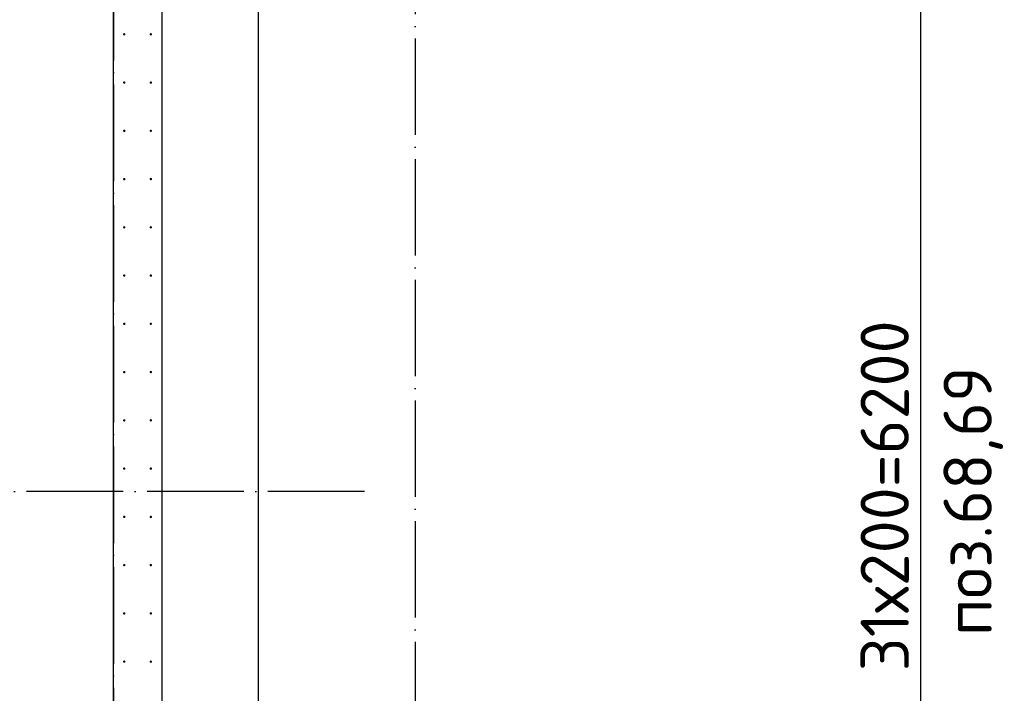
# Model space of a CAD drawing. Header units: millimetres. Extents: x 76517 to 124426, y -73423 to -21861.
# Tile 99 of 114: x 93512 to 97590, y -42436 to -39644. Entities that reach past the tile are written whole.
import ezdxf

# ---------------------------------------------------------------- set-up
doc = ezdxf.new("R2010")
doc.units = ezdxf.units.MM
doc.header["$PDMODE"] = 65
doc.linetypes.add('______11', pattern=[500, 400, -50, 0, -50])
doc.linetypes.add('______5', pattern=[1100, 800, -100, 100, -100])
for name, color, linetype, lineweight in [('Standard', 7, 'Continuous', 25), ('Арм.стержн. Выпуски', 180, 'Continuous', 35), ('Размерная линия_ общее_1', 7, 'Continuous', 13), ('Стена_ общее', 7, 'Continuous', 35), ('Фундамент_ общее', 7, 'Continuous', 35)]:
    doc.layers.add(name, color=color, linetype=linetype, lineweight=lineweight)
doc.layers.add('Осевая линия_ общее', color=7, linetype='______5', lineweight=13, true_color=0xa0a0a0)
doc.styles.add('ISOCPEUR', font='ISOCPEUR')
doc.dimstyles.new('DIMSTYLE_16', dxfattribs={"dimtxt": 200, "dimasz": 200, "dimexe": 0, "dimexo": 0, "dimgap": 100, "dimtad": 2, "dimdec": 0, "dimrnd": 5, "dimzin": 12, "dimdsep": 46, "dimtxsty": 'ISOCPEUR', "dimblk1": 'ALL_ML_STRICH', "dimblk2": 'ALL_ML_STRICH', "dimsah": 1, "dimcen": 0, "dimclrd": 7, "dimclre": 256, "dimclrt": 7, "dimadec": 0, "dimazin": 0, "dimtfac": 1, "dimtdec": 0, "dimtix": 1, "dimtmove": 2, "dimatfit": 3, "dimfxl": 0, "dimtzin": 0, "dimlwd": 0, "dimlwe": -3, "dimarcsym": 0})

# ---------------------------------------------------------------- blocks, each defined once
blk = doc.blocks.new('ALL_ML_STRICH')
at = {"color": 0, "linetype": 'ByBlock', "lineweight": -2}
for p, q in [((0, -0.5), (0, 0.5)), ((-0.3, -0.3), (0.3, 0.3)), ((-1, 0), (0.5, 0))]:
    blk.add_line(p, q, dxfattribs=at)
blk = doc.blocks.new('*D367')
at = {"layer": 'DEFPOINTS', "color": 7, "linetype": 'Continuous', "lineweight": 13, "transparency": 33554687}
for p in [(94055, -38505), (94055, -44705), (97244.3, -44705)]:
    blk.add_point(p, dxfattribs=at)
at = {"layer": 'Размерная линия_ общее_1', "color": 253, "linetype": 'Continuous', "lineweight": -2, "true_color": 0xa0a0a0, "transparency": 33554687}
for p, q in [((94155, -38505), (97244.3, -38505)), ((94155, -44705), (97244.3, -44705))]:
    blk.add_line(p, q, dxfattribs=at)
at = {"layer": 'Размерная линия_ общее_1', "color": 7, "linetype": 'Continuous', "lineweight": -2, "transparency": 33554687}
blk.add_line((97244.3, -44705), (97244.3, -38505), dxfattribs=at)
at = {"layer": 'Размерная линия_ общее_1', "color": 7, "linetype": 'Continuous', "lineweight": 13, "transparency": 33554687, "xscale": 200, "yscale": 200, "zscale": 200}
for p, rotation in [((97244.3, -38505), 90), ((97244.3, -44705), 270)]:
    blk.add_blockref('ALL_ML_STRICH', p, dxfattribs=dict(at, rotation=rotation))
at = {"layer": 'Размерная линия_ общее_1', "color": 7, "linetype": 'Continuous', "lineweight": 13, "transparency": 33554687, "insert": (96994.3, -42345), "char_height": 200, "width": 10, "attachment_point": 1, "rotation": 90, "line_spacing_factor": 0.60241, "style": 'ISOCPEUR'}
blk.add_mtext('31х200=6200', dxfattribs=at)

msp = doc.modelspace()

# ---------------------------------------------------------------- hatches: boundary and pattern name
at = {"layer": 'Арм.стержн. Выпуски', "linetype": 'Continuous', "lineweight": 35, "transparency": 33554687}
for points in [[(93950, -39705), (93949.6, -39703.1), (93948.5, -39701.5), (93946.9, -39700.4), (93945, -39700), (93943.1, -39700.4), (93941.5, -39701.5), (93940.4, -39703.1), (93940, -39705), (93940.4, -39706.9), (93941.5, -39708.5), (93943.1, -39709.6), (93945, -39710), (93946.9, -39709.6), (93948.5, -39708.5), (93949.6, -39706.9)], [(94060, -39705), (94059.6, -39703.1), (94058.5, -39701.5), (94056.9, -39700.4), (94055, -39700), (94053.1, -39700.4), (94051.5, -39701.5), (94050.4, -39703.1), (94050, -39705), (94050.4, -39706.9), (94051.5, -39708.5), (94053.1, -39709.6), (94055, -39710), (94056.9, -39709.6), (94058.5, -39708.5), (94059.6, -39706.9)], [(93950, -39905), (93949.6, -39903.1), (93948.5, -39901.5), (93946.9, -39900.4), (93945, -39900), (93943.1, -39900.4), (93941.5, -39901.5), (93940.4, -39903.1), (93940, -39905), (93940.4, -39906.9), (93941.5, -39908.5), (93943.1, -39909.6), (93945, -39910), (93946.9, -39909.6), (93948.5, -39908.5), (93949.6, -39906.9)], [(94060, -39905), (94059.6, -39903.1), (94058.5, -39901.5), (94056.9, -39900.4), (94055, -39900), (94053.1, -39900.4), (94051.5, -39901.5), (94050.4, -39903.1), (94050, -39905), (94050.4, -39906.9), (94051.5, -39908.5), (94053.1, -39909.6), (94055, -39910), (94056.9, -39909.6), (94058.5, -39908.5), (94059.6, -39906.9)], [(93950, -40105), (93949.6, -40103.1), (93948.5, -40101.5), (93946.9, -40100.4), (93945, -40100), (93943.1, -40100.4), (93941.5, -40101.5), (93940.4, -40103.1), (93940, -40105), (93940.4, -40106.9), (93941.5, -40108.5), (93943.1, -40109.6), (93945, -40110), (93946.9, -40109.6), (93948.5, -40108.5), (93949.6, -40106.9)], [(94060, -40105), (94059.6, -40103.1), (94058.5, -40101.5), (94056.9, -40100.4), (94055, -40100), (94053.1, -40100.4), (94051.5, -40101.5), (94050.4, -40103.1), (94050, -40105), (94050.4, -40106.9), (94051.5, -40108.5), (94053.1, -40109.6), (94055, -40110), (94056.9, -40109.6), (94058.5, -40108.5), (94059.6, -40106.9)], [(93950, -40305), (93949.6, -40303.1), (93948.5, -40301.5), (93946.9, -40300.4), (93945, -40300), (93943.1, -40300.4), (93941.5, -40301.5), (93940.4, -40303.1), (93940, -40305), (93940.4, -40306.9), (93941.5, -40308.5), (93943.1, -40309.6), (93945, -40310), (93946.9, -40309.6), (93948.5, -40308.5), (93949.6, -40306.9)], [(94060, -40305), (94059.6, -40303.1), (94058.5, -40301.5), (94056.9, -40300.4), (94055, -40300), (94053.1, -40300.4), (94051.5, -40301.5), (94050.4, -40303.1), (94050, -40305), (94050.4, -40306.9), (94051.5, -40308.5), (94053.1, -40309.6), (94055, -40310), (94056.9, -40309.6), (94058.5, -40308.5), (94059.6, -40306.9)], [(93950, -40505), (93949.6, -40503.1), (93948.5, -40501.5), (93946.9, -40500.4), (93945, -40500), (93943.1, -40500.4), (93941.5, -40501.5), (93940.4, -40503.1), (93940, -40505), (93940.4, -40506.9), (93941.5, -40508.5), (93943.1, -40509.6), (93945, -40510), (93946.9, -40509.6), (93948.5, -40508.5), (93949.6, -40506.9)], [(94060, -40505), (94059.6, -40503.1), (94058.5, -40501.5), (94056.9, -40500.4), (94055, -40500), (94053.1, -40500.4), (94051.5, -40501.5), (94050.4, -40503.1), (94050, -40505), (94050.4, -40506.9), (94051.5, -40508.5), (94053.1, -40509.6), (94055, -40510), (94056.9, -40509.6), (94058.5, -40508.5), (94059.6, -40506.9)], [(93950, -40705), (93949.6, -40703.1), (93948.5, -40701.5), (93946.9, -40700.4), (93945, -40700), (93943.1, -40700.4), (93941.5, -40701.5), (93940.4, -40703.1), (93940, -40705), (93940.4, -40706.9), (93941.5, -40708.5), (93943.1, -40709.6), (93945, -40710), (93946.9, -40709.6), (93948.5, -40708.5), (93949.6, -40706.9)], [(94060, -40705), (94059.6, -40703.1), (94058.5, -40701.5), (94056.9, -40700.4), (94055, -40700), (94053.1, -40700.4), (94051.5, -40701.5), (94050.4, -40703.1), (94050, -40705), (94050.4, -40706.9), (94051.5, -40708.5), (94053.1, -40709.6), (94055, -40710), (94056.9, -40709.6), (94058.5, -40708.5), (94059.6, -40706.9)], [(93950, -40905), (93949.6, -40903.1), (93948.5, -40901.5), (93946.9, -40900.4), (93945, -40900), (93943.1, -40900.4), (93941.5, -40901.5), (93940.4, -40903.1), (93940, -40905), (93940.4, -40906.9), (93941.5, -40908.5), (93943.1, -40909.6), (93945, -40910), (93946.9, -40909.6), (93948.5, -40908.5), (93949.6, -40906.9)], [(94060, -40905), (94059.6, -40903.1), (94058.5, -40901.5), (94056.9, -40900.4), (94055, -40900), (94053.1, -40900.4), (94051.5, -40901.5), (94050.4, -40903.1), (94050, -40905), (94050.4, -40906.9), (94051.5, -40908.5), (94053.1, -40909.6), (94055, -40910), (94056.9, -40909.6), (94058.5, -40908.5), (94059.6, -40906.9)], [(93950, -41105), (93949.6, -41103.1), (93948.5, -41101.5), (93946.9, -41100.4), (93945, -41100), (93943.1, -41100.4), (93941.5, -41101.5), (93940.4, -41103.1), (93940, -41105), (93940.4, -41106.9), (93941.5, -41108.5), (93943.1, -41109.6), (93945, -41110), (93946.9, -41109.6), (93948.5, -41108.5), (93949.6, -41106.9)], [(94060, -41105), (94059.6, -41103.1), (94058.5, -41101.5), (94056.9, -41100.4), (94055, -41100), (94053.1, -41100.4), (94051.5, -41101.5), (94050.4, -41103.1), (94050, -41105), (94050.4, -41106.9), (94051.5, -41108.5), (94053.1, -41109.6), (94055, -41110), (94056.9, -41109.6), (94058.5, -41108.5), (94059.6, -41106.9)], [(93950, -41305), (93949.6, -41303.1), (93948.5, -41301.5), (93946.9, -41300.4), (93945, -41300), (93943.1, -41300.4), (93941.5, -41301.5), (93940.4, -41303.1), (93940, -41305), (93940.4, -41306.9), (93941.5, -41308.5), (93943.1, -41309.6), (93945, -41310), (93946.9, -41309.6), (93948.5, -41308.5), (93949.6, -41306.9)], [(94060, -41305), (94059.6, -41303.1), (94058.5, -41301.5), (94056.9, -41300.4), (94055, -41300), (94053.1, -41300.4), (94051.5, -41301.5), (94050.4, -41303.1), (94050, -41305), (94050.4, -41306.9), (94051.5, -41308.5), (94053.1, -41309.6), (94055, -41310), (94056.9, -41309.6), (94058.5, -41308.5), (94059.6, -41306.9)], [(93950, -41505), (93949.6, -41503.1), (93948.5, -41501.5), (93946.9, -41500.4), (93945, -41500), (93943.1, -41500.4), (93941.5, -41501.5), (93940.4, -41503.1), (93940, -41505), (93940.4, -41506.9), (93941.5, -41508.5), (93943.1, -41509.6), (93945, -41510), (93946.9, -41509.6), (93948.5, -41508.5), (93949.6, -41506.9)], [(94060, -41505), (94059.6, -41503.1), (94058.5, -41501.5), (94056.9, -41500.4), (94055, -41500), (94053.1, -41500.4), (94051.5, -41501.5), (94050.4, -41503.1), (94050, -41505), (94050.4, -41506.9), (94051.5, -41508.5), (94053.1, -41509.6), (94055, -41510), (94056.9, -41509.6), (94058.5, -41508.5), (94059.6, -41506.9)], [(93950, -41705), (93949.6, -41703.1), (93948.5, -41701.5), (93946.9, -41700.4), (93945, -41700), (93943.1, -41700.4), (93941.5, -41701.5), (93940.4, -41703.1), (93940, -41705), (93940.4, -41706.9), (93941.5, -41708.5), (93943.1, -41709.6), (93945, -41710), (93946.9, -41709.6), (93948.5, -41708.5), (93949.6, -41706.9)], [(94060, -41705), (94059.6, -41703.1), (94058.5, -41701.5), (94056.9, -41700.4), (94055, -41700), (94053.1, -41700.4), (94051.5, -41701.5), (94050.4, -41703.1), (94050, -41705), (94050.4, -41706.9), (94051.5, -41708.5), (94053.1, -41709.6), (94055, -41710), (94056.9, -41709.6), (94058.5, -41708.5), (94059.6, -41706.9)], [(93950, -41905), (93949.6, -41903.1), (93948.5, -41901.5), (93946.9, -41900.4), (93945, -41900), (93943.1, -41900.4), (93941.5, -41901.5), (93940.4, -41903.1), (93940, -41905), (93940.4, -41906.9), (93941.5, -41908.5), (93943.1, -41909.6), (93945, -41910), (93946.9, -41909.6), (93948.5, -41908.5), (93949.6, -41906.9)], [(94060, -41905), (94059.6, -41903.1), (94058.5, -41901.5), (94056.9, -41900.4), (94055, -41900), (94053.1, -41900.4), (94051.5, -41901.5), (94050.4, -41903.1), (94050, -41905), (94050.4, -41906.9), (94051.5, -41908.5), (94053.1, -41909.6), (94055, -41910), (94056.9, -41909.6), (94058.5, -41908.5), (94059.6, -41906.9)], [(93950, -42105), (93949.6, -42103.1), (93948.5, -42101.5), (93946.9, -42100.4), (93945, -42100), (93943.1, -42100.4), (93941.5, -42101.5), (93940.4, -42103.1), (93940, -42105), (93940.4, -42106.9), (93941.5, -42108.5), (93943.1, -42109.6), (93945, -42110), (93946.9, -42109.6), (93948.5, -42108.5), (93949.6, -42106.9)], [(94060, -42105), (94059.6, -42103.1), (94058.5, -42101.5), (94056.9, -42100.4), (94055, -42100), (94053.1, -42100.4), (94051.5, -42101.5), (94050.4, -42103.1), (94050, -42105), (94050.4, -42106.9), (94051.5, -42108.5), (94053.1, -42109.6), (94055, -42110), (94056.9, -42109.6), (94058.5, -42108.5), (94059.6, -42106.9)], [(93950, -42305), (93949.6, -42303.1), (93948.5, -42301.5), (93946.9, -42300.4), (93945, -42300), (93943.1, -42300.4), (93941.5, -42301.5), (93940.4, -42303.1), (93940, -42305), (93940.4, -42306.9), (93941.5, -42308.5), (93943.1, -42309.6), (93945, -42310), (93946.9, -42309.6), (93948.5, -42308.5), (93949.6, -42306.9)], [(94060, -42305), (94059.6, -42303.1), (94058.5, -42301.5), (94056.9, -42300.4), (94055, -42300), (94053.1, -42300.4), (94051.5, -42301.5), (94050.4, -42303.1), (94050, -42305), (94050.4, -42306.9), (94051.5, -42308.5), (94053.1, -42309.6), (94055, -42310), (94056.9, -42309.6), (94058.5, -42308.5), (94059.6, -42306.9)]]:
    msp.add_hatch(color=4, dxfattribs=at).paths.add_polyline_path(points)

# ---------------------------------------------------------------- linework, layer by layer
at = {"layer": 'Осевая линия_ общее', "color": 253, "linetype": '______11', "lineweight": -3, "true_color": 0xa0a0a0, "transparency": 33554687}
for p, q in [((93900, -23410), (93900, -72827.9)), ((95150, -29220), (95150, -72827.9)), ((94940, -41600), (77142.2, -41600))]:
    msp.add_line(p, q, dxfattribs=at)
at = {"layer": 'Стена_ общее', "color": 7, "linetype": 'Continuous', "lineweight": 25, "transparency": 33554687}
for p, q in [((93900, -44800), (93900, -38410)), ((93900, -44800), (93900, -38410)), ((94100, -38410), (94100, -48113.6)), ((94100, -38410), (94100, -48113.6))]:
    msp.add_line(p, q, dxfattribs=at)
at = {"layer": 'Фундамент_ общее', "color": 7, "lineweight": 25, "transparency": 33554687}
msp.add_line((94500, -38810), (94500, -47948), dxfattribs=at)
at = {"layer": 'Фундамент_ общее', "color": 7, "linetype": 'Continuous', "lineweight": 25, "transparency": 33554687}
msp.add_line((94500, -38810), (94500, -47948), dxfattribs=at)

# ---------------------------------------------------------------- texts
at = {"layer": 'Standard', "color": 7, "linetype": 'Continuous', "lineweight": 13, "transparency": 33554687, "insert": (97337.8, -41639.9), "char_height": 200, "width": 1196.491, "attachment_point": 2, "rotation": 90, "style": 'ISOCPEUR'}
msp.add_mtext('\\A1;{\\fISOCPEUR|i0|b0;\\H200.000000;\\W1.000000;\\C7;поз.68,69}\\P', dxfattribs=at)

# ---------------------------------------------------------------- dimensions: what is measured, and where the dimension line sits
at = {"layer": 'Размерная линия_ общее_1', "color": 7, "linetype": 'Continuous', "lineweight": 13, "transparency": 33554687}
dim = msp.add_linear_dim(base=(97244.3, -38505), p1=(94155, -44705), p2=(94155, -38505), angle=90, text='31х200=6200', dimstyle='DIMSTYLE_16', override={"dimpost": '<>', "dimclrd": 7, "dimclre": 253, "dimclrt": 7, "dimlwd": 0, "dimlwe": 65533}, dxfattribs=at)
dim.commit()
dim.dimension.update_dxf_attribs({"geometry": '*D367', "text_midpoint": (97144.3, -41605), "dimtype": 160})

doc.saveas('drawing.dxf')
